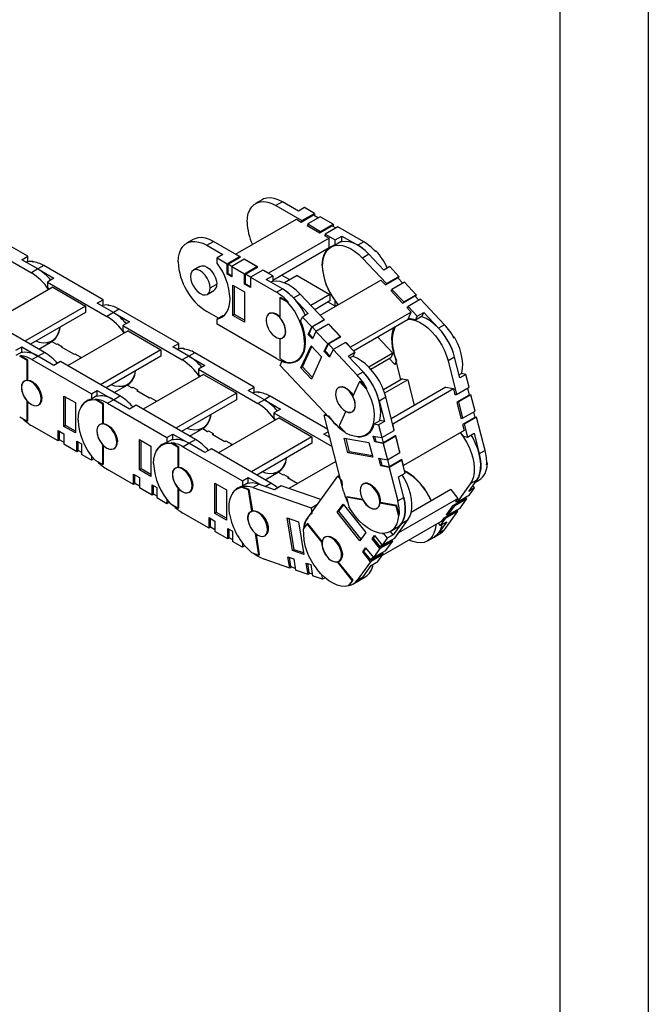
# Model space of a CAD drawing. Header units: inches. Extents: x 0 to 66, y 0 to 51.
# Tile 7 of 8: x 55.3 to 66, y 25.5 to 42.2. Entities that reach past the tile are written whole.
import ezdxf

# ---------------------------------------------------------------- set-up
doc = ezdxf.new("R2010")
doc.units = ezdxf.units.IN
doc.header["$LTSCALE"] = 6
doc.header["$MEASUREMENT"] = 0
doc.layers.add('TEXT', color=140, linetype='Continuous', lineweight=25)

msp = doc.modelspace()

# ---------------------------------------------------------------- linework, layer by layer
at = {"color": 7, "linetype": 'Continuous'}
msp.add_line((66.001, 51.001), (66.001, 0.001), dxfattribs=at)
for p, q in [((59.449, 39.153), (59.337, 39.089)), ((59.793, 39.119), (59.682, 39.055)), ((60.066, 38.962), (59.793, 39.119)), ((59.682, 39.055), (60.125, 38.799)), ((60.166, 39.02), (60.066, 38.962)), ((60.336, 38.922), (60.166, 39.02)), ((55.473, 38.193), (54.465, 38.775)), ((59, 38.227), (60.03, 38.822)), ((60.03, 38.822), (60.111, 38.775)), ((60.111, 38.775), (60.319, 38.896)), ((60.125, 38.799), (60.336, 38.922)), ((60.125, 38.783), (60.125, 38.799)), ((60.436, 38.864), (60.225, 38.742)), ((60.319, 38.896), (60.406, 38.846)), ((60.336, 38.922), (60.336, 38.886)), ((60.653, 38.738), (60.436, 38.864)), ((60.225, 38.725), (60.211, 38.717)), ((60.211, 38.717), (60.428, 38.592)), ((60.225, 38.742), (60.225, 38.709)), ((60.225, 38.742), (60.442, 38.616)), ((60.428, 38.592), (60.637, 38.713)), ((60.442, 38.616), (60.653, 38.738)), ((60.442, 38.6), (60.442, 38.616)), ((60.731, 38.693), (60.52, 38.571)), ((60.637, 38.713), (60.701, 38.676)), ((60.653, 38.738), (60.653, 38.703)), ((61.174, 38.438), (60.731, 38.693)), ((54.526, 38.495), (55.534, 37.913)), ((58.28, 38.478), (58.168, 38.414)), ((58.513, 38.38), (58.624, 38.444)), ((59.067, 38.189), (58.624, 38.444)), ((60.587, 38.5), (59.557, 37.906)), ((60.52, 38.555), (60.506, 38.547)), ((60.506, 38.547), (60.587, 38.5)), ((60.52, 38.571), (60.69, 38.473)), ((60.52, 38.571), (60.52, 38.539)), ((60.587, 38.34), (60.587, 38.5)), ((60.69, 38.473), (60.801, 38.537)), ((60.69, 38.384), (60.69, 38.473)), ((60.801, 38.449), (60.69, 38.384)), ((60.801, 38.449), (60.801, 38.537)), ((60.801, 38.537), (61.074, 38.38)), ((61.174, 38.438), (61.074, 38.38)), ((58.513, 38.38), (58.785, 38.222)), ((59.632, 37.788), (60.587, 38.34)), ((60.67, 38.38), (60.618, 38.35)), ((61.344, 38.304), (61.383, 38.282)), ((61.383, 38.282), (61.371, 38.276)), ((55.372, 38.135), (55.473, 38.193)), ((55.645, 37.978), (55.372, 38.135)), ((55.473, 38.104), (55.449, 38.091)), ((55.473, 38.104), (55.473, 38.193)), ((55.548, 38.101), (55.559, 38.108)), ((55.559, 38.108), (55.575, 38.098)), ((58.785, 38.222), (58.685, 38.165)), ((58.685, 38.076), (58.685, 38.165)), ((58.685, 38.165), (58.855, 38.067)), ((58.855, 38.067), (59.067, 38.189)), ((58.872, 38.06), (59.081, 38.181)), ((59.145, 38.144), (58.933, 38.022)), ((59.081, 38.181), (59, 38.227)), ((59, 38.227), (59, 38.227)), ((59.067, 38.189), (59.067, 38.173)), ((59.362, 38.018), (59.145, 38.144)), ((59.159, 38.136), (59.158, 38.136)), ((59.376, 38.01), (59.159, 38.136)), ((59.159, 38.136), (59.159, 38.136)), ((61.262, 38.227), (61.151, 38.163)), ((61.151, 38.163), (61.559, 37.73)), ((61.514, 37.96), (61.262, 38.227)), ((55.645, 37.978), (55.534, 37.913)), ((55.745, 38.035), (55.645, 37.978)), ((55.645, 37.978), (55.918, 37.82)), ((56.753, 37.454), (55.745, 38.035)), ((58.395, 38.022), (58.283, 37.958)), ((58.855, 37.89), (58.855, 38.067)), ((58.936, 38.023), (58.872, 38.06)), ((58.872, 37.899), (58.872, 38.06)), ((58.933, 38.022), (59.15, 37.896)), ((58.933, 38.022), (58.933, 37.845)), ((59.15, 37.896), (59.362, 38.018)), ((59.167, 37.89), (59.376, 38.01)), ((59.462, 37.96), (59.25, 37.838)), ((59.362, 38.018), (59.362, 38.002)), ((59.632, 37.862), (59.462, 37.96)), ((59.557, 37.906), (59.476, 37.952)), ((59.476, 37.952), (59.476, 37.952)), ((59.476, 37.952), (59.476, 37.952)), ((60.47, 38.038), (60.475, 38.041)), ((61.614, 38.018), (61.514, 37.96)), ((61.771, 37.852), (61.614, 38.018)), ((55.918, 37.82), (55.807, 37.756)), ((58.872, 37.899), (58.855, 37.89)), ((58.933, 37.845), (58.855, 37.89)), ((58.872, 37.899), (58.933, 37.864)), ((59.15, 37.719), (59.15, 37.896)), ((59.253, 37.84), (59.167, 37.89)), ((59.167, 37.729), (59.167, 37.89)), ((59.25, 37.838), (59.25, 37.662)), ((59.25, 37.838), (59.693, 37.583)), ((59.52, 37.798), (59.632, 37.862)), ((59.793, 37.641), (59.52, 37.798)), ((59.557, 37.906), (59.557, 37.906)), ((59.632, 37.774), (59.597, 37.754)), ((59.632, 37.862), (59.632, 37.774)), ((59.918, 37.793), (59.779, 37.874)), ((60.044, 37.865), (59.829, 37.742)), ((60.044, 37.865), (60.6, 37.544)), ((60.435, 37.194), (61.465, 37.789)), ((61.465, 37.789), (61.54, 37.71)), ((61.54, 37.71), (61.749, 37.83)), ((61.559, 37.73), (61.771, 37.852)), ((61.749, 37.83), (61.836, 37.738)), ((61.771, 37.852), (61.757, 37.822)), ((55.896, 37.669), (54.869, 37.076)), ((55.807, 37.756), (55.807, 37.667)), ((55.807, 37.756), (56.814, 37.174)), ((55.807, 37.667), (55.832, 37.632)), ((55.896, 37.669), (56.452, 37.348)), ((58.519, 37.548), (58.631, 37.613)), ((58.568, 37.657), (58.68, 37.721)), ((58.955, 37.703), (59.15, 37.591)), ((58.955, 37.189), (58.955, 37.703)), ((58.983, 37.205), (58.983, 37.687)), ((59.167, 37.729), (59.15, 37.719)), ((59.25, 37.662), (59.15, 37.719)), ((59.167, 37.729), (59.25, 37.681)), ((59.693, 37.583), (59.793, 37.641)), ((61.554, 37.718), (61.559, 37.73)), ((61.646, 37.62), (61.632, 37.612)), ((61.632, 37.612), (61.832, 37.399)), ((61.652, 37.631), (61.639, 37.604)), ((61.863, 37.754), (61.652, 37.631)), ((61.652, 37.631), (61.852, 37.419)), ((62.063, 37.541), (61.863, 37.754)), ((56.653, 37.396), (56.753, 37.454)), ((56.753, 37.365), (56.753, 37.454)), ((59.15, 37.591), (59.15, 37.076)), ((59.751, 37.488), (59.763, 37.494)), ((59.751, 37.488), (59.751, 37.149)), ((59.879, 37.414), (59.751, 37.488)), ((59.89, 37.421), (59.763, 37.494)), ((59.982, 37.488), (60.093, 37.552)), ((59.982, 37.488), (60.233, 37.221)), ((60.501, 37.119), (60.093, 37.552)), ((60.6, 37.544), (60.277, 37.357)), ((60.6, 37.435), (60.344, 37.286)), ((60.6, 37.544), (60.6, 37.435)), ((60.69, 37.437), (60.694, 37.439)), ((60.69, 37.348), (60.69, 37.437)), ((61.832, 37.399), (62.041, 37.52)), ((61.852, 37.419), (62.063, 37.541)), ((62.135, 37.465), (61.924, 37.343)), ((62.041, 37.52), (62.108, 37.449)), ((62.063, 37.541), (62.05, 37.511)), ((62.543, 37.031), (62.135, 37.465)), ((56.452, 37.348), (55.425, 36.755)), ((56.452, 37.348), (56.452, 37.238)), ((56.926, 37.238), (56.653, 37.396)), ((56.753, 37.365), (56.73, 37.351)), ((56.829, 37.362), (56.84, 37.368)), ((56.84, 37.368), (56.856, 37.359)), ((57.026, 37.296), (56.926, 37.238)), ((58.034, 36.714), (57.026, 37.296)), ((59.89, 37.421), (59.879, 37.414)), ((60.69, 37.348), (60.57, 37.417)), ((60.742, 37.378), (60.69, 37.348)), ((61.846, 37.407), (61.852, 37.419)), ((61.918, 37.331), (61.904, 37.323)), ((61.904, 37.323), (61.979, 37.244)), ((61.924, 37.343), (61.911, 37.316)), ((61.924, 37.343), (62.08, 37.176)), ((55.757, 36.563), (54.749, 37.145)), ((56.452, 37.238), (55.52, 36.7)), ((56.926, 37.238), (56.814, 37.174)), ((56.926, 37.238), (57.199, 37.081)), ((58.709, 37.142), (58.513, 37.255)), ((58.785, 37.186), (58.685, 37.128)), ((58.685, 37.039), (58.685, 37.128)), ((58.807, 37.191), (58.785, 37.186)), ((58.983, 37.205), (58.955, 37.189)), ((59.15, 37.076), (58.955, 37.189)), ((59.15, 37.109), (58.983, 37.205)), ((59.582, 37.229), (59.564, 37.218)), ((60.103, 37.098), (60.133, 37.163)), ((60.233, 37.221), (60.133, 37.163)), ((60.133, 37.163), (60.29, 36.997)), ((60.29, 36.997), (60.501, 37.119)), ((60.301, 36.995), (60.51, 37.115)), ((60.434, 37.191), (60.435, 37.194)), ((60.51, 37.115), (60.435, 37.194)), ((60.501, 37.119), (60.496, 37.107)), ((61.979, 37.244), (60.949, 36.649)), ((60.998, 36.591), (61.925, 37.127)), ((61.925, 37.127), (61.979, 37.244)), ((61.926, 37.128), (61.985, 37.123)), ((61.993, 37.128), (61.985, 37.123)), ((62.051, 37.112), (62.08, 37.176)), ((62.162, 37.176), (62.051, 37.112)), ((62.08, 37.176), (62.192, 37.241)), ((62.162, 37.176), (62.192, 37.241)), ((62.192, 37.241), (62.443, 36.973)), ((57.176, 36.93), (56.149, 36.337)), ((57.199, 37.081), (57.087, 37.017)), ((57.087, 37.017), (57.087, 36.928)), ((57.087, 37.017), (58.095, 36.435)), ((57.087, 36.928), (57.112, 36.893)), ((57.176, 36.93), (57.733, 36.608)), ((59.693, 36.458), (58.685, 37.039)), ((60.23, 36.868), (60.29, 36.997)), ((60.247, 36.878), (60.301, 36.995)), ((60.368, 36.924), (60.301, 36.995)), ((60.573, 37.043), (60.362, 36.92)), ((60.773, 36.83), (60.573, 37.043)), ((60.582, 37.039), (60.578, 37.037)), ((60.58, 37.035), (60.582, 37.039)), ((60.782, 36.826), (60.582, 37.039)), ((61.689, 36.982), (61.695, 36.994)), ((61.689, 36.982), (61.7, 36.988)), ((62.543, 37.031), (62.443, 36.973)), ((55.878, 36.754), (55.931, 36.784)), ((59.751, 36.798), (59.751, 36.459)), ((59.751, 36.798), (59.752, 36.798)), ((59.8, 36.809), (59.807, 36.813)), ((59.836, 36.85), (59.836, 36.851)), ((60.247, 36.878), (60.23, 36.868)), ((60.302, 36.792), (60.23, 36.868)), ((60.247, 36.878), (60.311, 36.81)), ((60.362, 36.92), (60.302, 36.792)), ((60.362, 36.92), (60.562, 36.708)), ((60.562, 36.708), (60.773, 36.83)), ((60.573, 36.706), (60.782, 36.826)), ((60.773, 36.83), (60.768, 36.818)), ((61.407, 36.828), (61.669, 36.549)), ((62.681, 36.851), (62.72, 36.809)), ((62.72, 36.809), (62.709, 36.803)), ((55.272, 36.599), (55.372, 36.657)), ((55.372, 36.568), (55.372, 36.657)), ((55.372, 36.657), (55.645, 36.499)), ((55.659, 36.619), (55.882, 36.748)), ((55.831, 36.733), (55.807, 36.719)), ((55.807, 36.719), (55.807, 36.705)), ((55.882, 36.748), (55.963, 36.701)), ((55.963, 36.701), (55.977, 36.709)), ((55.977, 36.709), (56.054, 36.664)), ((55.977, 36.709), (55.977, 36.709)), ((56.054, 36.664), (56.041, 36.656)), ((56.041, 36.656), (56.258, 36.531)), ((56.054, 36.664), (56.054, 36.648)), ((57.733, 36.608), (56.706, 36.015)), ((57.733, 36.608), (57.733, 36.499)), ((57.934, 36.657), (58.034, 36.714)), ((58.206, 36.499), (57.934, 36.657)), ((58.034, 36.626), (58.01, 36.612)), ((58.034, 36.626), (58.034, 36.714)), ((58.109, 36.623), (58.12, 36.629)), ((58.12, 36.629), (58.137, 36.62)), ((60.107, 36.301), (60.28, 36.676)), ((60.135, 36.317), (60.294, 36.662)), ((60.169, 36.733), (60.186, 36.742)), ((60.28, 36.676), (60.459, 36.485)), ((60.503, 36.579), (60.562, 36.708)), ((60.519, 36.589), (60.573, 36.706)), ((60.66, 36.613), (60.573, 36.706)), ((60.654, 36.61), (60.595, 36.481)), ((60.866, 36.732), (60.654, 36.61)), ((60.654, 36.61), (61.062, 36.176)), ((61.022, 36.566), (60.866, 36.732)), ((60.874, 36.728), (60.871, 36.726)), ((60.873, 36.725), (60.874, 36.728)), ((60.949, 36.649), (60.874, 36.728)), ((60.947, 36.645), (60.949, 36.649)), ((55.372, 36.568), (55.272, 36.51)), ((55.337, 36.5), (55.348, 36.507)), ((55.464, 36.427), (55.337, 36.5)), ((55.475, 36.433), (55.348, 36.507)), ((55.475, 36.433), (55.464, 36.427)), ((55.464, 36.088), (55.464, 36.427)), ((55.475, 36.094), (55.475, 36.433)), ((55.545, 36.441), (55.645, 36.499)), ((55.545, 36.441), (56.553, 35.859)), ((55.645, 36.499), (55.757, 36.563)), ((55.918, 36.342), (55.645, 36.499)), ((56.258, 36.531), (56.272, 36.539)), ((56.272, 36.539), (56.372, 36.481)), ((56.272, 36.539), (56.272, 36.539)), ((56.372, 36.481), (56.358, 36.473)), ((56.358, 36.473), (56.372, 36.465)), ((56.372, 36.481), (56.372, 36.465)), ((57.733, 36.499), (56.801, 35.961)), ((58.206, 36.499), (58.095, 36.435)), ((58.307, 36.557), (58.206, 36.499)), ((58.206, 36.499), (58.479, 36.342)), ((59.314, 35.975), (58.307, 36.557)), ((59.751, 36.459), (59.879, 36.386)), ((60.026, 36.417), (60.09, 36.454)), ((60.459, 36.485), (60.287, 36.11)), ((60.519, 36.589), (60.503, 36.579)), ((60.595, 36.481), (60.503, 36.579)), ((60.519, 36.589), (60.603, 36.499)), ((60.911, 36.501), (61.022, 36.566)), ((61.163, 36.234), (60.911, 36.501)), ((60.993, 36.501), (60.94, 36.471)), ((61.022, 36.566), (60.993, 36.501)), ((61.669, 36.549), (61.26, 36.313)), ((61.633, 36.469), (61.296, 36.275)), ((61.703, 36.356), (61.61, 36.456)), ((61.669, 36.549), (61.633, 36.469)), ((61.805, 36.1), (61.683, 36.582)), ((62.715, 36.481), (62.604, 36.417)), ((62.804, 36.132), (62.715, 36.481)), ((56.029, 36.406), (55.918, 36.342)), ((57.037, 35.824), (56.029, 36.406)), ((58.479, 36.342), (58.368, 36.277)), ((58.368, 36.277), (58.368, 36.189)), ((58.368, 36.277), (59.376, 35.695)), ((59.756, 36.343), (59.786, 36.408)), ((60.685, 35.356), (59.756, 36.343)), ((59.793, 36.412), (59.786, 36.408)), ((60.135, 36.317), (60.107, 36.301)), ((60.287, 36.11), (60.107, 36.301)), ((60.301, 36.141), (60.135, 36.317)), ((61.703, 36.356), (61.733, 36.421)), ((61.735, 36.375), (61.703, 36.356)), ((62.604, 36.417), (62.748, 35.85)), ((55.464, 36.088), (55.475, 36.094)), ((58.457, 36.19), (57.43, 35.597)), ((58.368, 36.189), (58.393, 36.154)), ((58.457, 36.19), (59.014, 35.869)), ((61.062, 36.176), (61.163, 36.234)), ((61.829, 36.113), (61.507, 35.927)), ((61.919, 36.097), (61.527, 35.871)), ((61.829, 36.113), (61.919, 36.097)), ((61.919, 36.097), (62.029, 35.663)), ((62.792, 36.18), (62.832, 36.203)), ((62.904, 36.19), (62.804, 36.132)), ((62.904, 36.19), (62.832, 36.203)), ((62.96, 35.972), (62.904, 36.19)), ((55.367, 35.969), (55.367, 35.969)), ((55.423, 36.081), (55.416, 36.077)), ((56.94, 35.88), (57.162, 36.009)), ((57.111, 35.994), (57.087, 35.98)), ((57.087, 35.98), (57.087, 35.965)), ((57.159, 36.015), (57.211, 36.045)), ((57.162, 36.009), (57.243, 35.962)), ((57.243, 35.962), (57.257, 35.97)), ((57.257, 35.97), (57.335, 35.925)), ((57.257, 35.97), (57.257, 35.97)), ((57.335, 35.925), (57.321, 35.917)), ((57.335, 35.925), (57.335, 35.909)), ((59.214, 35.917), (59.314, 35.975)), ((59.314, 35.886), (59.314, 35.975)), ((60.763, 35.975), (60.745, 35.965)), ((60.82, 35.98), (60.808, 35.974)), ((61.099, 36.067), (60.986, 35.82)), ((61.099, 36.067), (61.11, 36.073)), ((61.217, 35.942), (61.099, 36.067)), ((61.228, 35.948), (61.11, 36.073)), ((61.228, 35.948), (61.217, 35.942)), ((62.563, 35.971), (61.64, 35.438)), ((61.665, 35.353), (62.695, 35.948)), ((62.563, 35.971), (62.695, 35.948)), ((62.695, 35.948), (62.721, 35.844)), ((62.748, 35.85), (62.96, 35.972)), ((62.932, 35.956), (62.962, 35.837)), ((55.712, 35.782), (55.701, 35.776)), ((56.088, 35.308), (56.088, 35.822)), ((56.088, 35.822), (56.283, 35.71)), ((56.116, 35.324), (56.116, 35.806)), ((56.533, 35.766), (56.47, 35.73)), ((56.553, 35.859), (56.653, 35.917)), ((56.553, 35.859), (56.553, 35.771)), ((56.653, 35.829), (56.553, 35.771)), ((56.617, 35.761), (56.628, 35.768)), ((56.745, 35.687), (56.617, 35.761)), ((56.756, 35.694), (56.628, 35.768)), ((56.653, 35.829), (56.653, 35.917)), ((56.653, 35.917), (56.926, 35.76)), ((56.826, 35.702), (56.926, 35.76)), ((56.926, 35.76), (57.037, 35.824)), ((57.199, 35.602), (56.926, 35.76)), ((57.321, 35.917), (57.538, 35.792)), ((57.538, 35.792), (57.552, 35.8)), ((57.552, 35.8), (57.652, 35.742)), ((57.552, 35.8), (57.552, 35.8)), ((59.014, 35.869), (57.987, 35.276)), ((59.014, 35.76), (58.081, 35.221)), ((59.014, 35.869), (59.014, 35.76)), ((59.487, 35.76), (59.214, 35.917)), ((59.314, 35.886), (59.291, 35.873)), ((59.487, 35.76), (59.376, 35.695)), ((59.39, 35.883), (59.401, 35.89)), ((59.401, 35.89), (59.417, 35.88)), ((59.587, 35.818), (59.487, 35.76)), ((59.487, 35.76), (59.76, 35.602)), ((60.565, 35.253), (59.587, 35.818)), ((61.435, 35.742), (61.546, 35.806)), ((61.69, 35.239), (61.546, 35.806)), ((62.718, 35.855), (62.748, 35.85)), ((62.721, 35.844), (62.735, 35.852)), ((62.962, 35.837), (62.754, 35.716)), ((62.992, 35.844), (62.781, 35.722)), ((62.959, 35.85), (62.992, 35.844)), ((63.063, 35.566), (62.992, 35.844)), ((55.464, 35.398), (55.464, 35.737)), ((55.465, 35.737), (55.464, 35.737)), ((55.475, 35.404), (55.475, 35.725)), ((55.652, 35.668), (55.67, 35.678)), ((56.283, 35.71), (56.283, 35.196)), ((56.756, 35.694), (56.745, 35.687)), ((56.745, 35.349), (56.745, 35.687)), ((56.756, 35.355), (56.756, 35.694)), ((56.826, 35.702), (57.833, 35.12)), ((57.31, 35.667), (57.199, 35.602)), ((58.318, 35.085), (57.31, 35.667)), ((57.652, 35.742), (57.638, 35.734)), ((57.638, 35.734), (57.652, 35.726)), ((57.652, 35.742), (57.652, 35.726)), ((59.76, 35.602), (59.648, 35.538)), ((61.435, 35.742), (61.524, 35.392)), ((62.754, 35.716), (62.824, 35.438)), ((62.781, 35.722), (62.768, 35.724)), ((62.781, 35.722), (62.851, 35.444)), ((55.337, 35.472), (55.464, 35.398)), ((59.737, 35.451), (58.71, 34.858)), ((59.648, 35.538), (59.648, 35.449)), ((59.648, 35.538), (60.638, 34.967)), ((59.648, 35.449), (59.674, 35.414)), ((59.737, 35.451), (60.294, 35.13)), ((60.502, 35.5), (60.533, 35.518)), ((60.83, 34.21), (60.502, 35.5)), ((60.502, 35.5), (60.575, 35.487)), ((60.868, 35.564), (60.755, 35.317)), ((60.868, 35.564), (60.868, 35.564)), ((60.981, 35.555), (60.988, 35.559)), ((62.822, 35.449), (62.851, 35.444)), ((62.824, 35.438), (62.838, 35.446)), ((63.059, 35.459), (62.85, 35.338)), ((62.851, 35.444), (63.063, 35.566)), ((63.088, 35.466), (62.877, 35.344)), ((63.035, 35.55), (63.059, 35.459)), ((63.055, 35.472), (63.088, 35.466)), ((63.233, 34.9), (63.088, 35.466)), ((55.464, 35.398), (55.475, 35.404)), ((55.988, 35.06), (55.545, 35.316)), ((56.116, 35.324), (56.088, 35.308)), ((56.283, 35.196), (56.088, 35.308)), ((56.283, 35.228), (56.116, 35.324)), ((56.703, 35.341), (56.696, 35.337)), ((56.745, 35.349), (56.756, 35.355)), ((58.22, 35.141), (58.443, 35.269)), ((58.392, 35.255), (58.368, 35.241)), ((58.44, 35.275), (58.492, 35.306)), ((58.443, 35.269), (58.524, 35.223)), ((60.755, 35.317), (60.872, 35.192)), ((61.312, 35.283), (61.333, 35.295)), ((61.351, 35.348), (61.451, 35.405)), ((61.351, 35.348), (61.423, 35.335)), ((61.524, 35.392), (61.423, 35.335)), ((61.423, 35.335), (61.479, 35.117)), ((61.524, 35.392), (61.451, 35.405)), ((61.661, 35.354), (61.665, 35.353)), ((61.691, 35.25), (61.665, 35.353)), ((62.85, 35.338), (62.876, 35.235)), ((62.877, 35.344), (62.864, 35.346)), ((62.877, 35.344), (62.932, 35.127)), ((55.988, 35.237), (56.088, 35.179)), ((55.988, 35.06), (55.988, 35.237)), ((56.004, 35.228), (56.004, 35.086)), ((56.088, 35.179), (56.088, 35.003)), ((56.647, 35.23), (56.647, 35.23)), ((57.833, 35.12), (57.934, 35.178)), ((57.833, 35.12), (57.833, 35.031)), ((57.934, 35.089), (57.833, 35.031)), ((57.934, 35.089), (57.934, 35.178)), ((57.934, 35.178), (58.206, 35.021)), ((58.368, 35.241), (58.368, 35.226)), ((58.524, 35.223), (58.538, 35.231)), ((58.538, 35.231), (58.616, 35.186)), ((58.538, 35.231), (58.538, 35.231)), ((58.616, 35.186), (58.602, 35.178)), ((58.602, 35.178), (58.819, 35.052)), ((58.616, 35.186), (58.616, 35.17)), ((60.294, 35.13), (59.267, 34.537)), ((60.294, 35.13), (60.294, 35.02)), ((60.495, 35.178), (60.573, 35.223)), ((60.599, 35.118), (60.495, 35.178)), ((60.592, 35.146), (60.572, 35.134)), ((60.593, 35.143), (60.582, 35.14)), ((60.587, 35.138), (60.593, 35.141)), ((60.594, 35.139), (60.587, 35.138)), ((60.84, 35.109), (61.261, 35.034)), ((60.904, 34.86), (60.84, 35.109)), ((60.931, 34.876), (60.874, 35.103)), ((61.207, 35.163), (61.271, 35.2)), ((61.334, 35.143), (61.479, 35.117)), ((61.359, 35.043), (61.334, 35.143)), ((61.354, 35.14), (61.376, 35.053)), ((61.479, 35.117), (61.69, 35.239)), ((61.508, 35.029), (61.484, 35.121)), ((61.716, 35.14), (61.504, 35.017)), ((61.716, 35.15), (61.508, 35.029)), ((61.687, 35.25), (61.691, 35.25)), ((61.688, 35.248), (61.691, 35.25)), ((61.702, 35.142), (61.716, 35.14)), ((61.787, 34.872), (61.716, 35.15)), ((61.786, 34.862), (61.716, 35.14)), ((62.876, 35.235), (61.846, 34.641)), ((62.811, 35.205), (62.86, 35.14)), ((62.86, 35.14), (62.932, 35.127)), ((62.932, 35.127), (63.044, 35.191)), ((63.044, 35.191), (63.132, 34.842)), ((56.018, 35.078), (55.988, 35.06)), ((56.004, 35.086), (56.088, 35.038)), ((56.305, 34.877), (56.088, 35.003)), ((56.305, 35.054), (56.383, 35.009)), ((56.305, 34.877), (56.305, 35.054)), ((56.322, 35.044), (56.322, 34.903)), ((56.383, 35.009), (56.383, 34.832)), ((56.745, 34.998), (56.745, 34.997)), ((56.745, 34.659), (56.745, 34.997)), ((56.756, 34.665), (56.756, 34.986)), ((56.933, 34.928), (56.951, 34.939)), ((56.993, 35.043), (56.982, 35.036)), ((57.368, 34.569), (57.368, 35.083)), ((57.368, 35.083), (57.563, 34.971)), ((57.396, 34.585), (57.396, 35.067)), ((57.563, 34.971), (57.563, 34.456)), ((57.814, 35.027), (57.751, 34.99)), ((57.898, 35.022), (57.909, 35.028)), ((58.025, 34.948), (57.898, 35.022)), ((58.037, 34.955), (57.909, 35.028)), ((58.037, 34.955), (58.025, 34.948)), ((58.025, 34.61), (58.025, 34.948)), ((58.037, 34.616), (58.037, 34.955)), ((58.106, 34.963), (58.206, 35.021)), ((58.106, 34.963), (59.114, 34.381)), ((58.206, 35.021), (58.318, 35.085)), ((58.479, 34.863), (58.206, 35.021)), ((58.591, 34.927), (58.479, 34.863)), ((59.598, 34.346), (58.591, 34.927)), ((58.819, 35.052), (58.833, 35.061)), ((58.833, 35.061), (58.933, 35.003)), ((58.833, 35.06), (58.833, 35.061)), ((58.933, 35.003), (58.919, 34.995)), ((58.919, 34.995), (58.933, 34.987)), ((58.933, 35.003), (58.933, 34.987)), ((60.294, 35.02), (59.362, 34.482)), ((61.261, 35.034), (61.325, 34.784)), ((61.376, 35.053), (61.359, 35.043)), ((61.504, 35.017), (61.359, 35.043)), ((61.376, 35.053), (61.508, 35.029)), ((61.504, 35.017), (61.575, 34.74)), ((56.336, 34.895), (56.305, 34.877)), ((56.322, 34.903), (56.383, 34.868)), ((56.553, 34.734), (56.383, 34.832)), ((56.553, 34.809), (56.553, 34.734)), ((56.594, 34.758), (56.553, 34.734)), ((60.931, 34.876), (60.904, 34.86)), ((61.325, 34.784), (60.904, 34.86)), ((61.319, 34.806), (60.931, 34.876)), ((61.43, 34.766), (61.575, 34.74)), ((61.463, 34.637), (61.43, 34.766)), ((61.45, 34.762), (61.479, 34.647)), ((61.575, 34.74), (61.786, 34.862)), ((61.784, 34.873), (61.787, 34.872)), ((61.784, 34.87), (61.787, 34.872)), ((63.233, 34.9), (63.132, 34.842)), ((56.617, 34.732), (56.745, 34.659)), ((56.745, 34.659), (56.756, 34.665)), ((57.984, 34.602), (57.977, 34.598)), ((58.025, 34.61), (58.037, 34.616)), ((60.702, 34.713), (59.902, 34.252)), ((61.479, 34.647), (61.463, 34.637)), ((61.607, 34.611), (61.463, 34.637)), ((61.479, 34.647), (61.611, 34.623)), ((61.611, 34.623), (61.581, 34.743)), ((61.819, 34.733), (61.607, 34.611)), ((61.607, 34.611), (61.752, 34.045)), ((61.82, 34.744), (61.611, 34.623)), ((61.806, 34.736), (61.819, 34.733)), ((61.874, 34.516), (61.819, 34.733)), ((61.846, 34.641), (61.82, 34.744)), ((61.842, 34.641), (61.846, 34.641)), ((63.269, 34.661), (63.257, 34.654)), ((63.259, 34.698), (63.269, 34.661)), ((57.268, 34.321), (56.826, 34.577)), ((57.268, 34.498), (57.368, 34.44)), ((57.268, 34.321), (57.268, 34.498)), ((57.285, 34.488), (57.285, 34.347)), ((57.396, 34.585), (57.368, 34.569)), ((57.563, 34.456), (57.368, 34.569)), ((57.368, 34.44), (57.368, 34.263)), ((57.563, 34.488), (57.396, 34.585)), ((57.928, 34.49), (57.928, 34.49)), ((59.114, 34.381), (59.214, 34.439)), ((59.214, 34.35), (59.214, 34.439)), ((59.214, 34.439), (59.439, 34.309)), ((59.501, 34.402), (59.724, 34.53)), ((59.673, 34.515), (59.648, 34.502)), ((59.648, 34.502), (59.648, 34.487)), ((59.72, 34.536), (59.772, 34.566)), ((59.724, 34.53), (59.804, 34.484)), ((59.804, 34.484), (59.818, 34.492)), ((59.818, 34.492), (59.896, 34.447)), ((59.818, 34.492), (59.818, 34.492)), ((59.896, 34.447), (59.882, 34.439)), ((59.882, 34.439), (60.054, 34.339)), ((59.896, 34.447), (59.896, 34.431)), ((60.222, 33.754), (60.733, 34.463)), ((60.733, 34.463), (60.762, 34.48)), ((60.733, 34.463), (60.799, 34.38)), ((61.763, 34.452), (61.874, 34.516)), ((61.852, 34.103), (61.763, 34.452)), ((57.299, 34.339), (57.268, 34.321)), ((57.285, 34.347), (57.368, 34.299)), ((57.586, 34.138), (57.368, 34.263)), ((57.586, 34.315), (57.664, 34.27)), ((57.586, 34.138), (57.586, 34.315)), ((57.602, 34.305), (57.602, 34.164)), ((57.664, 34.27), (57.664, 34.093)), ((58.025, 33.919), (58.025, 34.258)), ((58.026, 34.258), (58.025, 34.258)), ((58.274, 34.304), (58.262, 34.297)), ((58.649, 33.83), (58.649, 34.344)), ((58.649, 34.344), (58.844, 34.231)), ((58.677, 33.846), (58.677, 34.328)), ((59.095, 34.288), (59.031, 34.251)), ((59.095, 34.276), (59.106, 34.283)), ((59.22, 34.233), (59.095, 34.276)), ((59.231, 34.239), (59.106, 34.283)), ((59.114, 34.381), (59.114, 34.292)), ((59.214, 34.35), (59.114, 34.292)), ((59.291, 34.268), (59.391, 34.326)), ((59.291, 34.268), (60.279, 33.926)), ((59.659, 34.233), (59.391, 34.326)), ((59.499, 34.288), (59.598, 34.346)), ((59.77, 34.297), (59.659, 34.233)), ((60.445, 34.064), (59.77, 34.297)), ((61.18, 34.336), (61.162, 34.326)), ((62.98, 34.333), (62.756, 34.022)), ((62.954, 34.205), (63.092, 34.397)), ((63.054, 34.263), (62.954, 34.205)), ((62.968, 34.144), (63.054, 34.263)), ((63.092, 34.397), (62.98, 34.333)), ((63.054, 34.263), (63.023, 34.302)), ((63.06, 34.353), (63.128, 34.392)), ((57.616, 34.156), (57.586, 34.138)), ((57.602, 34.164), (57.664, 34.128)), ((57.833, 33.995), (57.664, 34.093)), ((58.037, 33.926), (58.037, 34.247)), ((58.213, 34.189), (58.231, 34.199)), ((58.844, 34.231), (58.844, 33.717)), ((59.231, 34.239), (59.22, 34.233)), ((59.277, 33.868), (59.22, 34.233)), ((59.289, 33.874), (59.231, 34.239)), ((60.893, 34.114), (60.881, 34.108)), ((60.881, 34.108), (60.923, 33.944)), ((61.159, 34.058), (60.881, 34.108)), ((61.154, 34.067), (60.893, 34.114)), ((61.376, 34.245), (61.364, 34.238)), ((61.752, 34.045), (61.852, 34.103)), ((61.766, 33.505), (62.771, 34.085)), ((62.651, 34.236), (61.977, 33.847)), ((62.651, 34.236), (62.771, 34.085)), ((62.771, 34.085), (62.73, 34.029)), ((62.756, 34.022), (62.968, 34.144)), ((62.912, 34.111), (62.888, 34.079)), ((62.9, 34.095), (62.917, 34.073)), ((57.833, 34.07), (57.833, 33.995)), ((57.875, 34.019), (57.833, 33.995)), ((57.898, 33.993), (58.025, 33.919)), ((58.025, 33.919), (58.037, 33.926)), ((60.279, 33.926), (60.379, 33.984)), ((60.279, 33.926), (60.294, 33.83)), ((60.381, 33.974), (60.379, 33.984)), ((60.379, 33.984), (60.386, 33.982)), ((60.725, 33.85), (60.824, 33.987)), ((60.753, 33.866), (60.833, 33.976)), ((60.824, 33.987), (61.208, 33.505)), ((61.159, 34.058), (61.159, 34.058)), ((61.398, 33.916), (61.405, 33.92)), ((61.457, 34.013), (61.446, 34.006)), ((61.724, 33.956), (61.446, 34.006)), ((61.735, 33.963), (61.457, 34.013)), ((61.724, 33.956), (61.735, 33.963)), ((61.765, 33.793), (61.724, 33.956)), ((61.776, 33.799), (61.735, 33.963)), ((62.68, 33.958), (62.57, 33.805)), ((62.706, 33.951), (62.596, 33.798)), ((62.596, 33.798), (62.807, 33.92)), ((62.888, 34.079), (62.68, 33.958)), ((62.706, 33.951), (62.694, 33.966)), ((62.917, 34.073), (62.706, 33.951)), ((62.73, 34.029), (62.744, 34.037)), ((62.74, 34.042), (62.756, 34.022)), ((62.807, 33.92), (62.917, 34.073)), ((58.549, 33.582), (58.106, 33.837)), ((58.549, 33.759), (58.649, 33.701)), ((58.549, 33.582), (58.549, 33.759)), ((58.677, 33.846), (58.649, 33.83)), ((58.844, 33.717), (58.649, 33.83)), ((58.844, 33.749), (58.677, 33.846)), ((59.264, 33.863), (59.258, 33.859)), ((59.277, 33.868), (59.289, 33.874)), ((59.963, 33.199), (59.875, 33.754)), ((59.875, 33.754), (60.066, 33.688)), ((60.753, 33.866), (60.725, 33.85)), ((61.109, 33.367), (60.725, 33.85)), ((61.129, 33.394), (60.753, 33.866)), ((61.334, 33.907), (61.335, 33.907)), ((61.776, 33.799), (61.765, 33.793)), ((62.53, 33.751), (62.489, 33.694)), ((62.739, 33.871), (62.53, 33.751)), ((62.543, 33.554), (62.768, 33.866)), ((62.556, 33.744), (62.544, 33.759)), ((62.768, 33.866), (62.556, 33.744)), ((62.57, 33.805), (62.584, 33.813)), ((62.579, 33.819), (62.596, 33.798)), ((62.751, 33.888), (62.739, 33.871)), ((62.751, 33.887), (62.768, 33.866)), ((58.579, 33.6), (58.549, 33.582)), ((58.566, 33.749), (58.566, 33.608)), ((58.566, 33.608), (58.649, 33.56)), ((58.649, 33.701), (58.649, 33.524)), ((59.212, 33.711), (59.212, 33.711)), ((59.991, 33.215), (59.907, 33.743)), ((60.066, 33.688), (60.154, 33.133)), ((60.212, 33.654), (60.147, 33.564)), ((60.223, 33.66), (60.212, 33.654)), ((60.465, 33.336), (60.212, 33.654)), ((60.468, 33.353), (60.223, 33.66)), ((62.489, 33.694), (61.484, 33.114)), ((61.624, 33.524), (61.736, 33.589)), ((61.811, 33.658), (61.673, 33.466)), ((61.698, 33.411), (61.923, 33.722)), ((61.811, 33.658), (61.923, 33.722)), ((62.438, 33.664), (62.47, 33.624)), ((62.581, 33.688), (62.443, 33.496)), ((62.556, 33.744), (62.47, 33.624)), ((62.47, 33.624), (62.581, 33.688)), ((58.866, 33.399), (58.649, 33.524)), ((58.866, 33.576), (58.944, 33.531)), ((58.866, 33.399), (58.866, 33.576)), ((58.897, 33.416), (58.866, 33.399)), ((58.883, 33.566), (58.883, 33.424)), ((58.883, 33.424), (58.944, 33.389)), ((58.944, 33.531), (58.944, 33.354)), ((59.338, 33.489), (59.337, 33.488)), ((59.395, 33.123), (59.337, 33.488)), ((59.406, 33.13), (59.351, 33.478)), ((59.494, 33.45), (59.512, 33.46)), ((59.554, 33.565), (59.543, 33.558)), ((60.531, 33.435), (60.513, 33.425)), ((61.208, 33.505), (61.109, 33.367)), ((61.315, 33.4), (61.355, 33.454)), ((61.36, 33.448), (61.332, 33.409)), ((61.355, 33.454), (61.487, 33.289)), ((61.487, 33.492), (61.507, 33.491)), ((61.507, 33.491), (61.508, 33.492)), ((61.507, 33.491), (61.573, 33.408)), ((61.673, 33.466), (61.573, 33.408)), ((61.673, 33.466), (61.626, 33.525)), ((62.256, 33.363), (62.368, 33.427)), ((62.368, 33.427), (62.468, 33.485)), ((62.543, 33.554), (62.443, 33.496)), ((59.114, 33.256), (58.944, 33.354)), ((59.114, 33.331), (59.114, 33.256)), ((59.155, 33.28), (59.114, 33.256)), ((60.465, 33.336), (60.465, 33.336)), ((61.332, 33.409), (61.315, 33.4)), ((61.447, 33.234), (61.315, 33.4)), ((61.332, 33.409), (61.452, 33.259)), ((61.659, 33.356), (61.447, 33.234)), ((61.661, 33.379), (61.452, 33.259)), ((61.452, 33.259), (61.48, 33.297)), ((61.487, 33.289), (61.698, 33.411)), ((61.573, 33.408), (61.487, 33.289)), ((61.549, 33.203), (61.659, 33.356)), ((61.647, 33.371), (61.659, 33.356)), ((61.651, 33.366), (61.661, 33.379)), ((62.008, 33.353), (61.939, 33.376)), ((59.27, 33.166), (59.395, 33.123)), ((59.395, 33.123), (59.406, 33.13)), ((59.886, 33.095), (59.985, 33.061)), ((59.917, 32.904), (59.886, 33.095)), ((59.906, 33.088), (59.931, 32.931)), ((59.991, 33.215), (59.963, 33.199)), ((60.154, 33.133), (59.963, 33.199)), ((60.15, 33.161), (59.991, 33.215)), ((60.546, 33.103), (60.547, 33.103)), ((60.806, 33.17), (60.795, 33.164)), ((61.155, 33.176), (61.205, 33.247)), ((61.171, 33.186), (61.155, 33.176)), ((61.287, 33.011), (61.155, 33.176)), ((61.211, 33.24), (61.171, 33.186)), ((61.171, 33.186), (61.291, 33.035)), ((61.205, 33.247), (61.337, 33.081)), ((61.498, 33.133), (61.287, 33.011)), ((61.5, 33.156), (61.291, 33.035)), ((61.291, 33.035), (61.331, 33.09)), ((61.447, 33.234), (61.337, 33.081)), ((61.337, 33.081), (61.549, 33.203)), ((61.412, 33.013), (61.498, 33.133)), ((61.486, 33.148), (61.498, 33.133)), ((61.49, 33.142), (61.5, 33.156)), ((59.917, 32.904), (59.483, 33.054)), ((59.951, 32.924), (59.917, 32.904)), ((59.931, 32.931), (60.01, 32.904)), ((59.985, 33.061), (60.015, 32.87)), ((60.198, 32.987), (60.274, 32.961)), ((60.228, 32.796), (60.198, 32.987)), ((60.217, 32.98), (60.242, 32.823)), ((60.274, 32.961), (60.304, 32.77)), ((60.98, 32.689), (60.727, 33.007)), ((60.728, 33.007), (60.727, 33.007)), ((60.991, 32.696), (60.74, 33.011)), ((60.749, 33.016), (60.767, 33.026)), ((61.287, 33.011), (61.062, 32.699)), ((61.163, 32.757), (61.301, 32.949)), ((61.301, 32.949), (61.412, 33.013)), ((60.228, 32.796), (60.015, 32.87)), ((60.262, 32.816), (60.228, 32.796)), ((60.242, 32.823), (60.299, 32.804)), ((60.471, 32.712), (60.304, 32.77)), ((60.458, 32.795), (60.471, 32.712)), ((61.062, 32.699), (61.163, 32.757)), ((61.087, 32.688), (61.198, 32.752)), ((60.517, 32.739), (60.471, 32.712)), ((60.915, 32.599), (60.98, 32.689)), ((60.926, 32.606), (60.915, 32.599)), ((60.926, 32.606), (60.991, 32.696)), ((60.98, 32.689), (60.991, 32.696)), ((60.987, 32.63), (61.087, 32.688))]:
    msp.add_line(p, q)
at = {"flags": 128}
for points in [[(59.195, 38.774), (59.2, 38.851), (59.214, 38.921), (59.239, 38.982), (59.272, 39.033), (59.314, 39.073), (59.363, 39.102), (59.418, 39.118), (59.48, 39.121), (59.545, 39.111), (59.613, 39.089), (59.682, 39.055)], [(59.793, 39.119), (59.724, 39.153), (59.656, 39.176), (59.591, 39.185), (59.53, 39.182), (59.474, 39.166), (59.449, 39.153)], [(58.025, 38.099), (58.03, 38.176), (58.045, 38.246), (58.069, 38.307), (58.103, 38.358), (58.144, 38.398), (58.194, 38.427), (58.249, 38.443), (58.31, 38.446), (58.375, 38.436), (58.443, 38.414), (58.513, 38.38)], [(58.624, 38.444), (58.555, 38.479), (58.487, 38.501), (58.422, 38.51), (58.361, 38.507), (58.305, 38.491), (58.28, 38.478)], [(61.262, 38.227), (61.196, 38.291), (61.128, 38.345), (61.059, 38.388), (60.99, 38.42), (60.922, 38.44), (60.858, 38.446), (60.798, 38.44), (60.777, 38.435)], [(60.47, 38.038), (60.473, 38.105), (60.485, 38.168), (60.503, 38.224), (60.528, 38.273), (60.56, 38.314), (60.598, 38.346), (60.641, 38.37), (60.69, 38.384)], [(60.513, 38.23), (60.545, 38.284), (60.585, 38.326), (60.632, 38.357), (60.686, 38.376), (60.746, 38.382), (60.811, 38.375), (60.878, 38.356), (60.947, 38.324), (61.017, 38.281), (61.085, 38.227), (61.151, 38.163)], [(55.559, 38.108), (55.497, 38.105), (55.46, 38.097)], [(60.742, 37.378), (60.712, 37.415), (60.655, 37.494), (60.604, 37.578), (60.561, 37.666), (60.526, 37.756), (60.5, 37.845), (60.483, 37.933), (60.476, 38.017), (60.478, 38.095), (60.491, 38.167), (60.513, 38.23)], [(58.568, 37.657), (58.563, 37.71), (58.546, 37.766), (58.519, 37.821), (58.485, 37.872), (58.445, 37.914), (58.401, 37.946), (58.358, 37.964), (58.318, 37.968), (58.283, 37.958), (58.257, 37.933), (58.24, 37.896), (58.234, 37.849)], [(58.395, 38.022), (58.429, 38.033), (58.469, 38.029), (58.513, 38.01), (58.556, 37.979), (58.596, 37.936), (58.631, 37.886), (58.657, 37.83), (58.674, 37.774), (58.68, 37.721)], [(58.234, 37.849), (58.24, 37.796), (58.257, 37.74), (58.283, 37.685), (58.318, 37.634), (58.358, 37.592), (58.401, 37.56), (58.445, 37.542), (58.485, 37.538), (58.519, 37.548), (58.546, 37.573), (58.563, 37.61), (58.568, 37.657)], [(60.093, 37.552), (60.027, 37.616), (59.959, 37.67), (59.889, 37.713), (59.82, 37.745), (59.753, 37.765), (59.689, 37.771), (59.629, 37.765), (59.608, 37.76)], [(58.685, 37.128), (58.734, 37.143), (58.777, 37.166), (58.815, 37.199), (58.847, 37.24), (58.872, 37.289), (58.89, 37.345), (58.901, 37.407), (58.905, 37.475)], [(56.84, 37.368), (56.778, 37.366), (56.74, 37.357)], [(59.528, 37.177), (59.516, 37.135), (59.516, 37.085), (59.527, 37.03), (59.549, 36.974), (59.58, 36.92), (59.617, 36.873), (59.659, 36.836), (59.703, 36.81), (59.745, 36.799), (59.783, 36.802), (59.814, 36.819), (59.836, 36.85)], [(59.836, 36.85), (59.847, 36.892), (59.848, 36.942), (59.836, 36.998), (59.815, 37.054), (59.784, 37.107), (59.747, 37.154), (59.704, 37.192), (59.661, 37.217), (59.619, 37.229), (59.581, 37.226), (59.55, 37.208), (59.528, 37.177)], [(59.568, 37.221), (59.571, 37.223), (59.603, 37.235), (59.64, 37.234), (59.681, 37.22), (59.723, 37.193), (59.751, 37.168)], [(60.147, 36.538), (60.167, 36.592), (60.18, 36.653), (60.186, 36.72), (60.184, 36.791), (60.174, 36.865), (60.157, 36.942), (60.134, 37.02), (60.103, 37.098)], [(61.985, 37.123), (62.052, 37.105), (62.121, 37.074), (62.19, 37.032), (62.259, 36.979), (62.325, 36.916), (62.388, 36.845), (62.445, 36.767), (62.496, 36.683), (62.541, 36.596), (62.577, 36.506), (62.604, 36.417)], [(62.715, 36.481), (62.688, 36.57), (62.652, 36.66), (62.608, 36.747), (62.556, 36.831), (62.499, 36.909), (62.436, 36.981), (62.37, 37.043), (62.302, 37.096), (62.232, 37.138), (62.163, 37.169), (62.155, 37.172)], [(56.015, 36.986), (56.001, 36.922), (55.977, 36.861), (55.944, 36.81), (55.902, 36.77), (55.853, 36.741), (55.797, 36.725), (55.736, 36.722), (55.671, 36.732), (55.609, 36.751)], [(61.733, 36.421), (61.703, 36.499), (61.679, 36.577), (61.662, 36.654), (61.653, 36.729), (61.651, 36.8), (61.656, 36.866), (61.669, 36.927), (61.689, 36.982)], [(62.834, 36.202), (62.838, 36.215), (62.85, 36.287), (62.853, 36.367), (62.845, 36.452), (62.828, 36.54), (62.801, 36.631), (62.765, 36.721), (62.72, 36.809)], [(55.864, 36.738), (55.855, 36.734), (55.807, 36.719)], [(58.12, 36.629), (58.058, 36.627), (58.021, 36.618)], [(60.169, 36.733), (60.164, 36.655), (60.149, 36.584), (60.124, 36.523), (60.09, 36.471), (60.048, 36.431), (59.998, 36.403), (59.941, 36.388), (59.879, 36.386)], [(61.546, 35.806), (61.519, 35.895), (61.483, 35.985), (61.439, 36.072), (61.387, 36.156), (61.33, 36.234), (61.267, 36.306), (61.201, 36.368), (61.132, 36.421), (61.063, 36.463), (60.994, 36.494), (60.986, 36.497)], [(59.786, 36.408), (59.844, 36.391), (59.878, 36.386)], [(55.475, 36.094), (55.515, 36.086), (55.557, 36.064), (55.598, 36.031), (55.635, 35.989), (55.667, 35.94), (55.692, 35.886), (55.707, 35.833), (55.712, 35.782)], [(57.296, 36.247), (57.282, 36.183), (57.258, 36.122), (57.224, 36.071), (57.183, 36.03), (57.134, 36.002), (57.078, 35.986), (57.017, 35.983), (56.952, 35.992), (56.89, 36.012)], [(61.443, 35.401), (61.446, 35.41), (61.458, 35.482), (61.461, 35.561), (61.454, 35.645), (61.437, 35.732), (61.411, 35.822), (61.376, 35.911), (61.332, 35.999), (61.282, 36.083), (61.225, 36.162), (61.163, 36.234)], [(55.701, 35.776), (55.695, 35.829), (55.679, 35.885), (55.652, 35.94), (55.617, 35.991), (55.577, 36.034), (55.534, 36.065), (55.491, 36.083), (55.45, 36.087), (55.416, 36.077), (55.389, 36.052), (55.373, 36.015), (55.367, 35.969)], [(55.367, 35.969), (55.373, 35.915), (55.389, 35.859), (55.416, 35.804), (55.45, 35.753), (55.491, 35.711), (55.534, 35.679), (55.577, 35.661), (55.617, 35.657), (55.652, 35.668), (55.679, 35.692), (55.695, 35.729), (55.701, 35.776)], [(57.145, 35.999), (57.136, 35.994), (57.087, 35.98)], [(60.808, 35.974), (60.769, 35.974), (60.737, 35.959), (60.713, 35.931), (60.699, 35.891), (60.696, 35.843), (60.705, 35.788), (60.724, 35.732), (60.753, 35.678), (60.79, 35.629), (60.831, 35.589), (60.874, 35.561), (60.917, 35.546)], [(60.749, 35.967), (60.769, 35.978), (60.805, 35.982), (60.845, 35.973), (60.887, 35.952), (60.928, 35.918), (60.965, 35.876), (60.992, 35.834)], [(60.917, 35.546), (60.956, 35.546), (60.989, 35.561), (61.013, 35.589), (61.027, 35.629), (61.029, 35.677), (61.021, 35.732), (61.001, 35.788), (60.972, 35.842), (60.936, 35.891), (60.895, 35.931), (60.851, 35.959), (60.808, 35.974)], [(61.217, 35.942), (61.261, 35.853), (61.298, 35.763), (61.325, 35.672), (61.342, 35.584), (61.35, 35.499), (61.347, 35.419), (61.334, 35.347), (61.312, 35.283)], [(56.327, 35.414), (56.332, 35.492), (56.347, 35.563), (56.372, 35.624), (56.406, 35.675), (56.449, 35.716), (56.499, 35.744), (56.555, 35.759), (56.617, 35.761)], [(59.401, 35.89), (59.339, 35.887), (59.301, 35.879)], [(58.576, 35.507), (58.563, 35.444), (58.538, 35.383), (58.505, 35.331), (58.463, 35.291), (58.414, 35.263), (58.358, 35.247), (58.297, 35.244), (58.232, 35.253), (58.17, 35.273)], [(56.982, 35.036), (56.976, 35.09), (56.959, 35.146), (56.933, 35.201), (56.898, 35.252), (56.858, 35.294), (56.814, 35.326), (56.771, 35.344), (56.731, 35.348), (56.696, 35.337), (56.67, 35.313), (56.653, 35.276), (56.647, 35.229)], [(56.756, 35.355), (56.796, 35.347), (56.837, 35.325), (56.878, 35.292), (56.916, 35.25), (56.948, 35.2), (56.972, 35.147), (56.988, 35.094), (56.993, 35.043)], [(58.426, 35.259), (58.416, 35.255), (58.368, 35.241)], [(61.312, 35.283), (61.28, 35.229), (61.24, 35.186), (61.192, 35.155), (61.136, 35.137), (61.076, 35.131), (61.011, 35.139), (60.942, 35.159), (60.872, 35.192)], [(56.647, 35.229), (56.653, 35.176), (56.67, 35.12), (56.696, 35.065), (56.731, 35.014), (56.771, 34.972), (56.814, 34.94), (56.858, 34.922), (56.898, 34.918), (56.933, 34.928), (56.959, 34.953), (56.976, 34.99), (56.982, 35.036)], [(62.807, 35.203), (62.864, 35.124), (62.916, 35.04), (62.959, 34.953), (62.995, 34.863), (63.022, 34.774), (63.039, 34.686), (63.047, 34.602), (63.045, 34.523), (63.033, 34.451), (63.011, 34.387), (62.98, 34.333)], [(63.092, 34.397), (63.123, 34.451), (63.144, 34.515), (63.156, 34.587), (63.159, 34.666), (63.151, 34.75), (63.133, 34.838), (63.106, 34.928), (63.071, 35.017), (63.027, 35.105), (62.993, 35.162)], [(57.608, 34.675), (57.613, 34.753), (57.628, 34.823), (57.653, 34.885), (57.687, 34.936), (57.729, 34.976), (57.779, 35.004), (57.836, 35.02), (57.898, 35.022)], [(59.857, 34.768), (59.843, 34.705), (59.819, 34.643), (59.785, 34.592), (59.744, 34.552), (59.695, 34.524), (59.639, 34.508), (59.578, 34.504), (59.513, 34.514), (59.451, 34.534)], [(63.132, 34.842), (63.15, 34.754), (63.158, 34.67), (63.157, 34.59), (63.145, 34.518), (63.124, 34.454), (63.093, 34.399), (63.092, 34.397)], [(58.262, 34.297), (58.256, 34.35), (58.24, 34.407), (58.213, 34.462), (58.179, 34.512), (58.138, 34.555), (58.095, 34.587), (58.052, 34.605), (58.012, 34.609), (57.977, 34.598), (57.95, 34.574), (57.934, 34.537), (57.928, 34.49)], [(58.037, 34.616), (58.076, 34.607), (58.118, 34.586), (58.159, 34.553), (58.197, 34.51), (58.229, 34.461), (58.253, 34.408), (58.268, 34.354), (58.274, 34.303)], [(57.928, 34.49), (57.934, 34.437), (57.95, 34.381), (57.977, 34.325), (58.012, 34.275), (58.052, 34.232), (58.095, 34.201), (58.138, 34.182), (58.179, 34.178), (58.213, 34.189), (58.24, 34.214), (58.256, 34.251), (58.262, 34.297)], [(59.706, 34.52), (59.697, 34.516), (59.648, 34.502)], [(61.923, 33.722), (61.953, 33.776), (61.975, 33.84), (61.987, 33.912), (61.989, 33.991), (61.982, 34.075), (61.964, 34.163), (61.937, 34.253), (61.902, 34.342), (61.858, 34.43), (61.824, 34.487)], [(58.898, 33.819), (58.889, 33.905), (58.89, 33.985), (58.902, 34.059), (58.923, 34.124), (58.954, 34.179), (58.993, 34.223), (59.04, 34.256), (59.095, 34.276)], [(59.712, 34.264), (59.668, 34.3), (59.598, 34.346)], [(60.799, 34.38), (60.806, 34.306), (60.806, 34.305)], [(61.364, 34.238), (61.324, 34.281), (61.281, 34.313), (61.238, 34.332), (61.197, 34.336), (61.163, 34.326), (61.136, 34.302), (61.119, 34.265), (61.113, 34.219), (61.118, 34.166), (61.135, 34.11), (61.161, 34.054), (61.195, 34.004)], [(61.195, 34.004), (61.235, 33.961), (61.279, 33.929), (61.322, 33.91), (61.362, 33.906), (61.397, 33.916), (61.424, 33.94), (61.441, 33.977), (61.447, 34.023), (61.442, 34.076), (61.425, 34.132), (61.399, 34.188), (61.364, 34.238)], [(61.736, 33.589), (61.774, 33.616), (61.813, 33.66), (61.843, 33.715), (61.864, 33.779), (61.876, 33.851), (61.878, 33.93), (61.87, 34.015), (61.852, 34.103)], [(61.852, 34.103), (61.853, 34.099), (61.87, 34.011), (61.878, 33.927), (61.876, 33.848), (61.864, 33.776), (61.842, 33.712), (61.811, 33.658)], [(61.439, 33.498), (61.371, 33.516), (61.301, 33.547), (61.231, 33.59), (61.162, 33.643), (61.095, 33.707), (61.032, 33.78), (60.974, 33.859), (60.923, 33.944)], [(59.543, 33.558), (59.537, 33.611), (59.52, 33.667), (59.494, 33.723), (59.459, 33.773), (59.419, 33.816), (59.376, 33.847), (59.332, 33.866), (59.292, 33.87), (59.258, 33.859), (59.231, 33.834), (59.214, 33.797), (59.209, 33.751)], [(59.212, 33.711), (59.209, 33.74), (59.209, 33.767), (59.213, 33.793), (59.22, 33.815), (59.23, 33.834), (59.243, 33.849), (59.259, 33.86), (59.277, 33.868)], [(59.209, 33.751), (59.214, 33.698), (59.231, 33.641), (59.258, 33.586), (59.292, 33.536), (59.332, 33.493), (59.376, 33.461), (59.419, 33.443), (59.459, 33.439), (59.494, 33.45), (59.52, 33.474), (59.537, 33.511), (59.543, 33.558)], [(59.289, 33.874), (59.325, 33.876), (59.366, 33.865), (59.407, 33.841), (59.448, 33.806), (59.484, 33.761), (59.515, 33.711), (59.538, 33.657), (59.551, 33.604)], [(61.765, 33.793), (61.754, 33.719), (61.733, 33.654), (61.703, 33.598), (61.664, 33.553), (61.617, 33.52), (61.563, 33.5), (61.503, 33.492), (61.439, 33.498)], [(59.551, 33.604), (59.554, 33.554), (59.547, 33.511), (59.529, 33.477), (59.503, 33.455), (59.498, 33.452)], [(62.398, 33.641), (62.397, 33.63), (62.386, 33.557), (62.365, 33.493), (62.336, 33.437), (62.297, 33.393), (62.251, 33.36), (62.197, 33.339), (62.138, 33.331), (62.075, 33.335), (62.008, 33.353)], [(60.795, 33.164), (60.781, 33.22), (60.757, 33.275), (60.724, 33.327), (60.685, 33.372), (60.642, 33.407), (60.598, 33.428), (60.557, 33.436), (60.521, 33.429), (60.492, 33.408), (60.473, 33.373), (60.465, 33.329), (60.467, 33.277)], [(60.517, 33.427), (60.532, 33.436), (60.567, 33.443), (60.606, 33.436), (60.648, 33.417), (60.689, 33.386), (60.727, 33.344)], [(62.443, 33.496), (62.404, 33.453), (62.368, 33.427)], [(60.467, 33.277), (60.482, 33.221), (60.506, 33.165), (60.539, 33.113), (60.578, 33.068), (60.621, 33.034), (60.664, 33.012), (60.705, 33.005), (60.742, 33.012), (60.77, 33.033), (60.789, 33.067), (60.798, 33.112), (60.795, 33.164)], [(60.727, 33.344), (60.76, 33.296), (60.786, 33.243), (60.803, 33.189), (60.81, 33.138), (60.806, 33.092), (60.792, 33.054), (60.769, 33.028), (60.754, 33.018)], [(60.915, 32.599), (60.856, 32.591), (60.791, 32.597), (60.723, 32.615), (60.654, 32.646), (60.583, 32.688), (60.514, 32.742), (60.447, 32.806), (60.384, 32.878)], [(61.087, 32.688), (61.123, 32.714), (61.163, 32.757)], [(61.163, 32.757), (61.128, 32.718), (61.087, 32.688)]]:
    msp.add_lwpolyline(points, dxfattribs=at)
for centre, radius, start, end in [((60.136, 38.798), 0.942, 181.493, 205.5122), ((60.739, 37.707), 0.85, 41.953, 59.2312), ((60.641, 37.653), 0.846, 42.7624, 59.2403), ((60.521, 37.498), 1.165, 25.2639, 42.2997), ((55.505, 37.641), 0.462, 58.5838, 84.5873), ((59.079, 38.144), 1.055, 182.4873, 237.5127), ((55.186, 37.216), 0.889, 40.1591, 58.902), ((57.848, 37.429), 1.058, 2.5017, 37.7098), ((61.526, 38.084), 1.058, 182.5017, 217.7098), ((55.029, 37.096), 0.961, 33.755, 58.2966), ((58.568, 37.706), 0.113, 303.9367, 7.3755), ((59.367, 36.921), 0.836, 42.6627, 59.34), ((59.249, 36.776), 1.022, 24.1069, 57.8197), ((59.258, 36.852), 0.85, 41.953, 59.2312), ((56.785, 36.902), 0.462, 58.5838, 84.5873), ((59.099, 36.68), 1.072, 2.8188, 43.25), ((56.31, 36.357), 0.961, 33.755, 58.2966), ((56.467, 36.477), 0.889, 40.1591, 58.902), ((59.482, 36.899), 0.368, 2.8023, 42.859), ((61.919, 36.76), 0.375, 69.4701, 88.4767), ((55.71, 37.008), 0.312, 303.4786, 356.6728), ((62.224, 36.761), 0.57, 155.0359, 198.2935), ((61.606, 36.19), 1.147, 14.7121, 43.1198), ((61.706, 36.249), 1.146, 28.9091, 43.058), ((59.749, 36.899), 0.101, 271.1318, 10.2227), ((58.066, 36.162), 0.462, 58.5838, 84.5873), ((55.435, 36.193), 0.371, 55.5461, 103.5145), ((55.304, 36.047), 0.462, 58.5838, 84.5873), ((55.298, 35.802), 0.889, 40.1591, 58.902), ((57.59, 35.617), 0.961, 33.755, 58.2966), ((57.747, 35.738), 0.889, 40.1591, 58.902), ((59.946, 36.88), 0.493, 239.1331, 260.3317), ((59.915, 36.637), 0.253, 264.1729, 336.9927), ((56.991, 36.268), 0.312, 303.4786, 356.6728), ((60.225, 35.394), 1.146, 28.9091, 43.058), ((60.325, 35.45), 1.147, 14.7168, 43.1151), ((55.466, 35.987), 0.101, 91.1318, 190.2227), ((55.734, 35.987), 0.368, 182.8023, 222.859), ((55.602, 35.767), 0.111, 299.2595, 7.5545), ((56.603, 35.525), 0.251, 101.5189, 156.0312), ((56.585, 35.307), 0.462, 58.5838, 84.5873), ((56.716, 35.454), 0.371, 55.5461, 103.5145), ((56.578, 35.063), 0.889, 40.1591, 58.902), ((59.346, 35.423), 0.462, 58.5838, 84.5873), ((59.028, 34.999), 0.889, 40.1591, 58.902), ((60.761, 35.674), 0.268, 343.0223, 32.8742), ((58.871, 34.878), 0.961, 33.755, 58.2966), ((60.929, 35.642), 0.0989, 231.8452, 332.659), ((55.97, 36.032), 0.832, 224.3935, 239.3209), ((58.271, 35.529), 0.312, 303.4786, 356.6728), ((61.373, 36.011), 0.954, 213.2852, 237.4264), ((57.398, 35.467), 1.072, 182.8188, 223.25), ((56.747, 35.247), 0.101, 91.1318, 190.2227), ((61.327, 35.953), 0.876, 222.9261, 236.5423), ((61.093, 35.392), 0.262, 264.993, 350.2328), ((57.014, 35.247), 0.368, 182.8023, 222.859), ((56.882, 35.028), 0.111, 299.2595, 7.5545), ((57.884, 34.785), 0.251, 101.5189, 156.0312), ((57.865, 34.568), 0.462, 58.5838, 84.5873), ((57.996, 34.714), 0.371, 55.5461, 103.5145), ((57.859, 34.324), 0.889, 40.1591, 58.902), ((59.552, 34.79), 0.312, 303.4786, 356.6728), ((62.492, 34.701), 0.767, 356.5107, 15.0258), ((57.25, 35.292), 0.832, 224.3935, 239.3209), ((58.678, 34.728), 1.072, 182.8188, 223.25), ((58.027, 34.508), 0.101, 91.1318, 190.2227), ((62.941, 34.661), 0.327, 304.6836, 359.9302), ((58.295, 34.508), 0.368, 182.8023, 222.859), ((61.489, 33.8), 0.841, 36.9535, 63.4656), ((61.383, 33.664), 1.006, 22.0877, 61.2756), ((58.163, 34.289), 0.111, 299.2595, 7.5545), ((59.164, 34.046), 0.251, 101.5188, 156.0308), ((59.173, 33.957), 0.333, 69.1978, 101.6306), ((59.275, 34.033), 0.315, 68.3554, 105.6451), ((61.216, 34.256), 0.0879, 76.7763, 124.9097), ((61.124, 34.027), 0.334, 357.4514, 70.3312), ((61.226, 33.564), 1.194, 23.7399, 38.4469), ((61.887, 34.483), 1.092, 194.4804, 206.3522), ((58.531, 34.553), 0.832, 224.3935, 239.3209), ((61.418, 34.182), 0.288, 205.6263, 253.0619), ((61.351, 34.001), 0.0952, 259.7379, 3.337), ((61.011, 33.846), 0.767, 356.5107, 15.0258), ((59.999, 34.014), 1.118, 190.0196, 229.281), ((60.48, 33.56), 0.328, 124.5752, 178.1189), ((60.535, 33.543), 0.377, 145.9579, 174.2468), ((59.59, 33.778), 0.385, 190.0346, 228.8704), ((62.195, 33.684), 0.31, 303.9052, 352.2146), ((61.157, 33.529), 1.01, 178.0171, 220.1363), ((62.345, 33.695), 0.243, 300.3246, 324.6457), ((60.813, 33.327), 0.349, 178.5133, 220.0635), ((59.704, 33.657), 0.642, 231.415, 249.8668), ((60.719, 33.21), 0.203, 211.773, 272.2612), ((61.026, 33.009), 0.31, 303.9052, 352.2146), ((60.869, 32.835), 0.237, 284.1471, 324.9327)]:
    msp.add_arc(centre, radius, start, end)
at = {"layer": 'TEXT'}
msp.add_line((64.5, 49.5), (64.5, 1.5), dxfattribs=at)

doc.saveas('drawing.dxf')
